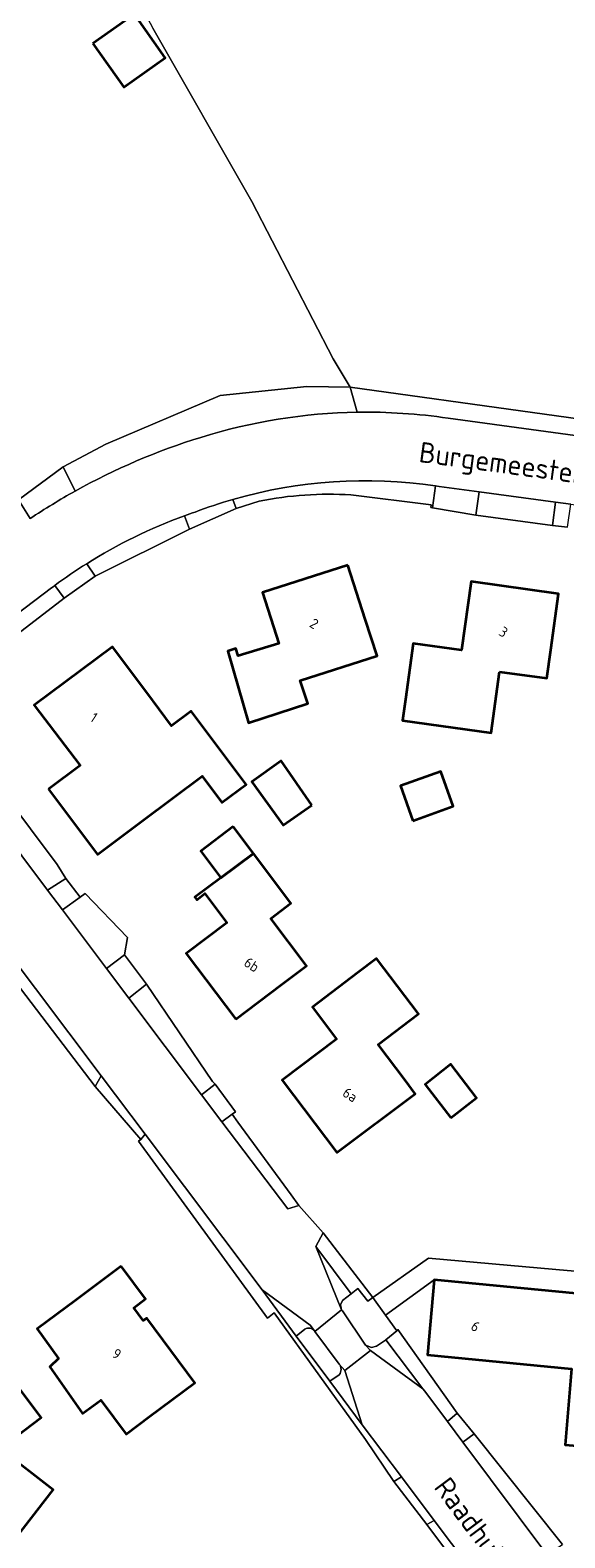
# Model space of a CAD drawing. Extents: x 184422 to 188298, y 343471 to 350189.
# Tile 153 of 256: x 186132 to 186179, y 347142 to 347274. Entities that reach past the tile are written whole.
import ezdxf
from ezdxf.enums import TextEntityAlignment as Align

# ---------------------------------------------------------------- set-up
doc = ezdxf.new("R2010")
doc.units = 0
for name, color, linetype, lineweight in [('B-WA-GR-BOUWLAND-GV', 252, 'Continuous', 13), ('B-WA-OG-TERREIN_ERF-GV', 252, 'Continuous', 18), ('B-WA-OG-TOPOGRAFIE-T18', 252, 'Continuous', 18), ('B-WA-OG-WEG-GV', 252, 'Continuous', 18), ('B-WA-VH-VERHARDING_ASFALT-GV', 252, 'Continuous', 18), ('B-WA-VH-VERHARDING_HALFVERHARDING-GV', 252, 'Continuous', 18), ('B-WA-VH-VERHARDING_HALFVERHARDING_GRIND-GV', 252, 'Continuous', 18), ('B-WA-VH-VERHARDING_OPEN-GV', 252, 'Continuous', 18), ('B-WA-VH-VERHARDING_STRAATBAKSTEEN-GV', 252, 'Continuous', 18), ('B-WE-OG-BEBOUWING-GV', 250, 'Continuous', 35), ('B-WE-OG-BEBOUWING-T18', 10, 'Continuous', 18)]:
    doc.layers.add(name, color=color, linetype=linetype, lineweight=lineweight)
doc.styles.add('NLCS-ISO-M1000-T18', font='NLCS-ISO.ttf', dxfattribs={"height": 1.8})
doc.styles.add('NLCS-ISO-M500-T18', font='NLCS-ISO.ttf', dxfattribs={"height": 0.9})

msp = doc.modelspace()

# ---------------------------------------------------------------- linework, layer by layer
at = {"layer": 'B-WA-GR-BOUWLAND-GV', "flags": 128}
msp.add_lwpolyline([(186037.716, 347334.741), (186097.172, 347361.682), (186110.798, 347331.799), (186116.358, 347322.201), (186131.897, 347294.728), (186142.737, 347274.392), (186151.45, 347259.153), (186158.625, 347245.308), (186160.103, 347242.789), (186176.188, 347240.566), (186261.943, 347228.661), (186262.574, 347228.573), (186263.369, 347234.295), (186260.767, 347234.656), (186260.421, 347234.755), (186259.542, 347235.207), (186260.341, 347245.273), (186260.341, 347248.895), (186258.063, 347260.895), (186257.213, 347263.319), (186258.896, 347263.909), (186264.507, 347263.173), (186293.46, 347258.105)], dxfattribs=at)
msp.add_lwpolyline([(186037.716, 347334.741), (186097.172, 347361.682), (186110.798, 347331.799), (186116.358, 347322.201), (186131.897, 347294.728), (186142.737, 347274.392), (186151.45, 347259.153), (186158.625, 347245.308), (186160.103, 347242.789), (186176.188, 347240.566), (186261.943, 347228.661), (186262.574, 347228.573), (186263.369, 347234.295), (186260.767, 347234.656), (186260.421, 347234.755), (186259.542, 347235.207), (186260.341, 347245.273), (186260.341, 347248.895), (186258.063, 347260.895), (186257.213, 347263.319), (186258.896, 347263.909), (186264.507, 347263.173), (186293.46, 347258.105)], dxfattribs=at)
msp.add_lwpolyline([(186037.716, 347334.741), (186097.172, 347361.682), (186110.798, 347331.799), (186116.358, 347322.201), (186131.897, 347294.728), (186142.737, 347274.392), (186151.45, 347259.153), (186158.625, 347245.308), (186160.103, 347242.789), (186176.188, 347240.566), (186261.943, 347228.661), (186262.574, 347228.573), (186263.369, 347234.295), (186260.767, 347234.656), (186260.421, 347234.755), (186259.542, 347235.207), (186260.341, 347245.273), (186260.341, 347248.895), (186258.063, 347260.895), (186257.213, 347263.319), (186258.896, 347263.909), (186264.507, 347263.173), (186293.46, 347258.105)], dxfattribs=at)
at = {"layer": 'B-WA-OG-TERREIN_ERF-GV', "flags": 128}
for points in [[(186130.896, 347232.889), (186134.839, 347235.779), (186138.578, 347237.795), (186148.677, 347242.059), (186156.289, 347242.858), (186160.103, 347242.789), (186158.625, 347245.308), (186151.45, 347259.153), (186142.737, 347274.392)], [(186130.896, 347232.889), (186134.839, 347235.779), (186138.578, 347237.795), (186148.677, 347242.059), (186156.289, 347242.858), (186160.103, 347242.789), (186158.625, 347245.308), (186151.45, 347259.153), (186142.737, 347274.392)], [(186130.896, 347232.889), (186134.839, 347235.779), (186138.578, 347237.795), (186148.677, 347242.059), (186156.289, 347242.858), (186160.103, 347242.789), (186158.625, 347245.308), (186151.45, 347259.153), (186142.737, 347274.392)], [(186152.1, 347232.768), (186150.061, 347232.121), (186145.952, 347230.308), (186137.641, 347226.154), (186134.912, 347224.239), (186128.509, 347219.328)], [(186152.1, 347232.768), (186150.061, 347232.121), (186145.952, 347230.308), (186137.641, 347226.154), (186134.912, 347224.239), (186128.509, 347219.328)], [(186152.1, 347232.768), (186150.061, 347232.121), (186145.952, 347230.308), (186137.641, 347226.154), (186134.912, 347224.239), (186128.509, 347219.328)], [(186179.244, 347230.482), (186177.931, 347230.61), (186171.188, 347231.532), (186167.376, 347232.193), (186167.224, 347232.195), (186167.249, 347232.447), (186160.181, 347233.314)], [(186179.244, 347230.482), (186177.931, 347230.61), (186171.188, 347231.532), (186167.376, 347232.193), (186167.224, 347232.195), (186167.249, 347232.447), (186160.181, 347233.314)], [(186179.244, 347230.482), (186177.931, 347230.61), (186171.188, 347231.532), (186167.376, 347232.193), (186167.224, 347232.195), (186167.249, 347232.447), (186160.181, 347233.314)], [(186124.882, 347213.353), (186134.309, 347200.778), (186135.06, 347199.549), (186136.33, 347197.922), (186136.759, 347198.243), (186140.491, 347194.374), (186140.224, 347192.841), (186142.159, 347190.261), (186147.993, 347181.687), (186148.231, 347181.445), (186150.008, 347179.017), (186149.718, 347178.808), (186150.207, 347178.112), (186154.926, 347171.697), (186155.587, 347170.775), (186157.749, 347168.378), (186162.103, 347162.675), (186167.012, 347166.137), (186178.218, 347165.143), (186181.576, 347164.841)], [(186124.882, 347213.353), (186134.309, 347200.778), (186135.06, 347199.549), (186136.33, 347197.922), (186136.759, 347198.243), (186140.491, 347194.374), (186140.224, 347192.841), (186142.159, 347190.261), (186147.993, 347181.687), (186148.231, 347181.445), (186150.008, 347179.017), (186149.718, 347178.808), (186150.207, 347178.112), (186154.926, 347171.697), (186155.587, 347170.775), (186157.749, 347168.378), (186162.103, 347162.675), (186167.012, 347166.137), (186178.218, 347165.143), (186181.576, 347164.841)], [(186124.882, 347213.353), (186134.309, 347200.778), (186135.06, 347199.549), (186136.33, 347197.922), (186136.759, 347198.243), (186140.491, 347194.374), (186140.224, 347192.841), (186142.159, 347190.261), (186147.993, 347181.687), (186148.231, 347181.445), (186150.008, 347179.017), (186149.718, 347178.808), (186150.207, 347178.112), (186154.926, 347171.697), (186155.587, 347170.775), (186157.749, 347168.378), (186162.103, 347162.675), (186167.012, 347166.137), (186178.218, 347165.143), (186181.576, 347164.841)], [(186225.192, 347065.105), (186200.151, 347098.639), (186195.837, 347104.137), (186195.149, 347105.014), (186188.421, 347113.587), (186186.885, 347115.544), (186184.693, 347118.284), (186175.945, 347129.973), (186174.162, 347132.476), (186174.399, 347132.624), (186166.88, 347142.687), (186163.964, 347146.487), (186161.47, 347150.182), (186153.431, 347161.334), (186152.831, 347160.853), (186141.467, 347176.447), (186141.673, 347176.594), (186137.662, 347181.245), (186128.682, 347192.959), (186127.095, 347195.005), (186127.962, 347195.765), (186127.862, 347195.899), (186126.831, 347197.272)], [(186225.192, 347065.105), (186200.151, 347098.639), (186195.837, 347104.137), (186195.149, 347105.014), (186188.421, 347113.587), (186186.885, 347115.544), (186184.693, 347118.284), (186175.945, 347129.973), (186174.162, 347132.476), (186174.399, 347132.624), (186166.88, 347142.687), (186163.964, 347146.487), (186161.47, 347150.182), (186153.431, 347161.334), (186152.831, 347160.853), (186141.467, 347176.447), (186141.673, 347176.594), (186137.662, 347181.245), (186128.682, 347192.959), (186127.095, 347195.005), (186127.962, 347195.765), (186127.862, 347195.899), (186126.831, 347197.272)], [(186225.192, 347065.105), (186200.151, 347098.639), (186195.837, 347104.137), (186195.149, 347105.014), (186188.421, 347113.587), (186186.885, 347115.544), (186184.693, 347118.284), (186175.945, 347129.973), (186174.162, 347132.476), (186174.399, 347132.624), (186166.88, 347142.687), (186163.964, 347146.487), (186161.47, 347150.182), (186153.431, 347161.334), (186152.831, 347160.853), (186141.467, 347176.447), (186141.673, 347176.594), (186137.662, 347181.245), (186128.682, 347192.959), (186127.095, 347195.005), (186127.962, 347195.765), (186127.862, 347195.899), (186126.831, 347197.272)], [(186213.246, 347131.631), (186218.624, 347158.086), (186218.79, 347158.903), (186192.043, 347164.836), (186191.054, 347165.049), (186188.302, 347162.359), (186191.934, 347162.065), (186190.838, 347148.733), (186179.051, 347149.702), (186179.601, 347156.394), (186166.915, 347157.615), (186167.506, 347164.239), (186163.233, 347161.105), (186164.225, 347159.725), (186164.312, 347159.864), (186169.526, 347152.481), (186171.036, 347150.669), (186178.808, 347140.945)], [(186213.246, 347131.631), (186218.624, 347158.086), (186218.79, 347158.903), (186192.043, 347164.836), (186191.054, 347165.049), (186188.302, 347162.359), (186191.934, 347162.065), (186190.838, 347148.733), (186179.051, 347149.702), (186179.601, 347156.394), (186166.915, 347157.615), (186167.506, 347164.239), (186163.233, 347161.105), (186164.225, 347159.725), (186164.312, 347159.864), (186169.526, 347152.481), (186171.036, 347150.669), (186178.808, 347140.945)], [(186213.246, 347131.631), (186218.624, 347158.086), (186218.79, 347158.903), (186192.043, 347164.836), (186191.054, 347165.049), (186188.302, 347162.359), (186191.934, 347162.065), (186190.838, 347148.733), (186179.051, 347149.702), (186179.601, 347156.394), (186166.915, 347157.615), (186167.506, 347164.239), (186163.233, 347161.105), (186164.225, 347159.725), (186164.312, 347159.864), (186169.526, 347152.481), (186171.036, 347150.669), (186178.808, 347140.945)]]:
    msp.add_lwpolyline(points, dxfattribs=at)
at = {"layer": 'B-WA-OG-TERREIN_ERF-GV'}
msp.add_lwpolyline([(186160.181, 347233.314, 0.0653495), (186152.1, 347232.768)], format="xyb", dxfattribs=at)
msp.add_lwpolyline([(186160.181, 347233.314, 0.0653495), (186152.1, 347232.768)], format="xyb", dxfattribs=at)
msp.add_lwpolyline([(186160.181, 347233.314, 0.0653495), (186152.1, 347232.768)], format="xyb", dxfattribs=at)
at = {"layer": 'B-WA-OG-TERREIN_ERF-GV', "flags": 128}
for points in [[(186153.818, 347220.238), (186152.389, 347224.716), (186159.899, 347227.147), (186161.439, 347222.39), (186162.483, 347219.165), (186155.724, 347216.977), (186156.38, 347214.953), (186151.172, 347213.267), (186150.731, 347214.774), (186149.328, 347219.573), (186150.05, 347219.784), (186150.255, 347219.139)], [(186153.818, 347220.238), (186152.389, 347224.716), (186159.899, 347227.147), (186161.439, 347222.39), (186162.483, 347219.165), (186155.724, 347216.977), (186156.38, 347214.953), (186151.172, 347213.267), (186150.731, 347214.774), (186149.328, 347219.573), (186150.05, 347219.784), (186150.255, 347219.139)], [(186153.818, 347220.238), (186152.389, 347224.716), (186159.899, 347227.147), (186161.439, 347222.39), (186162.483, 347219.165), (186155.724, 347216.977), (186156.38, 347214.953), (186151.172, 347213.267), (186150.731, 347214.774), (186149.328, 347219.573), (186150.05, 347219.784), (186150.255, 347219.139)], [(186172.536, 347212.378), (186164.736, 347213.457), (186164.991, 347215.299), (186165.676, 347220.252), (186169.935, 347219.662), (186170.768, 347225.685), (186178.462, 347224.621), (186177.777, 347219.668), (186177.433, 347217.181), (186173.28, 347217.755)], [(186172.536, 347212.378), (186164.736, 347213.457), (186164.991, 347215.299), (186165.676, 347220.252), (186169.935, 347219.662), (186170.768, 347225.685), (186178.462, 347224.621), (186177.777, 347219.668), (186177.433, 347217.181), (186173.28, 347217.755)], [(186172.536, 347212.378), (186164.736, 347213.457), (186164.991, 347215.299), (186165.676, 347220.252), (186169.935, 347219.662), (186170.768, 347225.685), (186178.462, 347224.621), (186177.777, 347219.668), (186177.433, 347217.181), (186173.28, 347217.755)], [(186141.863, 347204.652), (186137.86, 347201.656), (186133.546, 347207.421), (186136.34, 347209.512), (186132.28, 347214.797), (186139.187, 347219.955), (186142.204, 347215.915), (186144.381, 347213.001), (186146.116, 347214.295), (186150.952, 347207.833), (186148.822, 347206.239), (186147.085, 347208.56)], [(186141.863, 347204.652), (186137.86, 347201.656), (186133.546, 347207.421), (186136.34, 347209.512), (186132.28, 347214.797), (186139.187, 347219.955), (186142.204, 347215.915), (186144.381, 347213.001), (186146.116, 347214.295), (186150.952, 347207.833), (186148.822, 347206.239), (186147.085, 347208.56)], [(186141.863, 347204.652), (186137.86, 347201.656), (186133.546, 347207.421), (186136.34, 347209.512), (186132.28, 347214.797), (186139.187, 347219.955), (186142.204, 347215.915), (186144.381, 347213.001), (186146.116, 347214.295), (186150.952, 347207.833), (186148.822, 347206.239), (186147.085, 347208.56)], [(186148.719, 347199.62), (186151.588, 347201.749), (186154.885, 347197.38), (186153.114, 347196.044), (186156.264, 347191.871), (186154.035, 347190.189), (186150.044, 347187.177), (186145.682, 347192.957), (186149.258, 347195.656), (186147.319, 347198.226), (186146.6, 347197.684), (186146.438, 347197.899)], [(186148.719, 347199.62), (186151.588, 347201.749), (186154.885, 347197.38), (186153.114, 347196.044), (186156.264, 347191.871), (186154.035, 347190.189), (186150.044, 347187.177), (186145.682, 347192.957), (186149.258, 347195.656), (186147.319, 347198.226), (186146.6, 347197.684), (186146.438, 347197.899)], [(186148.719, 347199.62), (186151.588, 347201.749), (186154.885, 347197.38), (186153.114, 347196.044), (186156.264, 347191.871), (186154.035, 347190.189), (186150.044, 347187.177), (186145.682, 347192.957), (186149.258, 347195.656), (186147.319, 347198.226), (186146.6, 347197.684), (186146.438, 347197.899)], [(186154.125, 347181.802), (186158.911, 347185.421), (186156.782, 347188.236), (186160.77, 347191.252), (186162.444, 347192.518), (186166.14, 347187.632), (186162.59, 347184.947), (186164.969, 347181.802), (186165.825, 347180.608), (186158.95, 347175.421)], [(186154.125, 347181.802), (186158.911, 347185.421), (186156.782, 347188.236), (186160.77, 347191.252), (186162.444, 347192.518), (186166.14, 347187.632), (186162.59, 347184.947), (186164.969, 347181.802), (186165.825, 347180.608), (186158.95, 347175.421)], [(186154.125, 347181.802), (186158.911, 347185.421), (186156.782, 347188.236), (186160.77, 347191.252), (186162.444, 347192.518), (186166.14, 347187.632), (186162.59, 347184.947), (186164.969, 347181.802), (186165.825, 347180.608), (186158.95, 347175.421)], [(186171.252, 347180.255), (186168.974, 347178.494), (186166.713, 347181.42), (186168.976, 347183.199)], [(186171.252, 347180.255), (186168.974, 347178.494), (186166.713, 347181.42), (186168.976, 347183.199)], [(186171.252, 347180.255), (186168.974, 347178.494), (186166.713, 347181.42), (186168.976, 347183.199)], [(186142.091, 347162.553), (186141.047, 347161.776), (186141.867, 347160.634), (186142.193, 347160.867), (186146.441, 347155.174), (186142.434, 347152.184), (186140.382, 347150.653), (186138.146, 347153.65), (186136.535, 347152.448), (186133.656, 347156.556), (186134.434, 347157.3), (186132.551, 347159.901), (186135.943, 347162.432), (186139.95, 347165.422)], [(186142.091, 347162.553), (186141.047, 347161.776), (186141.867, 347160.634), (186142.193, 347160.867), (186146.441, 347155.174), (186142.434, 347152.184), (186140.382, 347150.653), (186138.146, 347153.65), (186136.535, 347152.448), (186133.656, 347156.556), (186134.434, 347157.3), (186132.551, 347159.901), (186135.943, 347162.432), (186139.95, 347165.422)], [(186142.091, 347162.553), (186141.047, 347161.776), (186141.867, 347160.634), (186142.193, 347160.867), (186146.441, 347155.174), (186142.434, 347152.184), (186140.382, 347150.653), (186138.146, 347153.65), (186136.535, 347152.448), (186133.656, 347156.556), (186134.434, 347157.3), (186132.551, 347159.901), (186135.943, 347162.432), (186139.95, 347165.422)], [(186129.34, 347149.308), (186133.95, 347145.738), (186129.427, 347139.9), (186124.818, 347143.47)], [(186129.34, 347149.308), (186133.95, 347145.738), (186129.427, 347139.9), (186124.818, 347143.47)], [(186129.34, 347149.308), (186133.95, 347145.738), (186129.427, 347139.9), (186124.818, 347143.47)]]:
    msp.add_lwpolyline(points, close=True, dxfattribs=at)
at = {"layer": 'B-WA-OG-WEG-GV', "flags": 128}
for points in [[(186262.69, 347227.377), (186262.802, 347228.031), (186261.88, 347228.172), (186261.943, 347228.661), (186176.188, 347240.566), (186160.103, 347242.789), (186160.737, 347240.593)], [(186262.69, 347227.377), (186262.802, 347228.031), (186261.88, 347228.172), (186261.943, 347228.661), (186176.188, 347240.566), (186160.103, 347242.789), (186160.737, 347240.593)], [(186262.69, 347227.377), (186262.802, 347228.031), (186261.88, 347228.172), (186261.943, 347228.661), (186176.188, 347240.566), (186160.103, 347242.789), (186160.737, 347240.593)], [(186168.758, 347240.068), (186206.598, 347234.92), (186257.834, 347228.035), (186262.69, 347227.377)], [(186168.758, 347240.068), (186206.598, 347234.92), (186257.834, 347228.035), (186262.69, 347227.377)], [(186168.758, 347240.068), (186206.598, 347234.92), (186257.834, 347228.035), (186262.69, 347227.377)]]:
    msp.add_lwpolyline(points, dxfattribs=at)
at = {"layer": 'B-WA-OG-WEG-GV'}
msp.add_lwpolyline([(186160.737, 347240.593, -0.041013), (186168.758, 347240.068)], format="xyb", dxfattribs=at)
msp.add_lwpolyline([(186160.737, 347240.593, -0.041013), (186168.758, 347240.068)], format="xyb", dxfattribs=at)
msp.add_lwpolyline([(186160.737, 347240.593, -0.041013), (186168.758, 347240.068)], format="xyb", dxfattribs=at)
at = {"layer": 'B-WA-VH-VERHARDING_ASFALT-GV'}
for points in [[(186160.737, 347240.593, 0.0713624), (186146.964, 347238.382)], [(186160.737, 347240.593, 0.0713624), (186146.964, 347238.382)], [(186160.737, 347240.593, 0.0713624), (186146.964, 347238.382)], [(186168.758, 347240.068, 0.041013), (186160.737, 347240.593)], [(186168.758, 347240.068, 0.041013), (186160.737, 347240.593)], [(186168.758, 347240.068, 0.041013), (186160.737, 347240.593)], [(186146.964, 347238.382, 0.052446), (186135.891, 347233.654)], [(186146.964, 347238.382, 0.052446), (186135.891, 347233.654)], [(186146.964, 347238.382, 0.052446), (186135.891, 347233.654)], [(186149.778, 347232.916, -0.1071807), (186167.625, 347234.121)], [(186149.778, 347232.916, -0.1071807), (186167.625, 347234.121)], [(186149.778, 347232.916, -0.1071807), (186167.625, 347234.121)], [(186135.891, 347233.654, 0.0202834), (186131.923, 347231.228)], [(186135.891, 347233.654, 0.0202834), (186131.923, 347231.228)], [(186135.891, 347233.654, 0.0202834), (186131.923, 347231.228)], [(186146.469, 347231.811, -0.0206669), (186149.778, 347232.916)], [(186146.469, 347231.811, -0.0206669), (186149.778, 347232.916)], [(186146.469, 347231.811, -0.0206669), (186149.778, 347232.916)], [(186136.908, 347227.262, -0.0528222), (186145.525, 347231.478)], [(186136.908, 347227.262, -0.0528222), (186145.525, 347231.478)], [(186136.908, 347227.262, -0.0528222), (186145.525, 347231.478)], [(186145.525, 347231.478, -0.0059301), (186146.469, 347231.811)], [(186145.525, 347231.478, -0.0059301), (186146.469, 347231.811)], [(186145.525, 347231.478, -0.0059301), (186146.469, 347231.811)], [(186134.087, 347225.342, -0.0188531), (186136.908, 347227.262)], [(186134.087, 347225.342, -0.0188531), (186136.908, 347227.262)], [(186134.087, 347225.342, -0.0188531), (186136.908, 347227.262)]]:
    msp.add_lwpolyline(points, format="xyb", dxfattribs=at)
at = {"layer": 'B-WA-VH-VERHARDING_ASFALT-GV', "flags": 128}
for points in [[(186289.762, 347223.708), (186266.387, 347226.876), (186262.69, 347227.377), (186257.834, 347228.035), (186206.598, 347234.92), (186168.758, 347240.068)], [(186289.762, 347223.708), (186266.387, 347226.876), (186262.69, 347227.377), (186257.834, 347228.035), (186206.598, 347234.92), (186168.758, 347240.068)], [(186289.762, 347223.708), (186266.387, 347226.876), (186262.69, 347227.377), (186257.834, 347228.035), (186206.598, 347234.92), (186168.758, 347240.068)], [(186167.625, 347234.121), (186167.956, 347234.071), (186171.481, 347233.591), (186178.201, 347232.676), (186179.56, 347232.491), (186193.606, 347230.578), (186197.529, 347230.044), (186205.928, 347228.9), (186209.38, 347228.435), (186212.501, 347228.015), (186223.062, 347226.592), (186227.139, 347226.043), (186238.438, 347224.521), (186242.112, 347224.026), (186252.275, 347222.658), (186256.982, 347222.024), (186257.046, 347222.015), (186268.665, 347220.454), (186271.845, 347220.026), (186281.865, 347218.68), (186284.664, 347218.304), (186284.835, 347218.281)], [(186167.625, 347234.121), (186167.956, 347234.071), (186171.481, 347233.591), (186178.201, 347232.676), (186179.56, 347232.491), (186193.606, 347230.578), (186197.529, 347230.044), (186205.928, 347228.9), (186209.38, 347228.435), (186212.501, 347228.015), (186223.062, 347226.592), (186227.139, 347226.043), (186238.438, 347224.521), (186242.112, 347224.026), (186252.275, 347222.658), (186256.982, 347222.024), (186257.046, 347222.015), (186268.665, 347220.454), (186271.845, 347220.026), (186281.865, 347218.68), (186284.664, 347218.304), (186284.835, 347218.281)], [(186167.625, 347234.121), (186167.956, 347234.071), (186171.481, 347233.591), (186178.201, 347232.676), (186179.56, 347232.491), (186193.606, 347230.578), (186197.529, 347230.044), (186205.928, 347228.9), (186209.38, 347228.435), (186212.501, 347228.015), (186223.062, 347226.592), (186227.139, 347226.043), (186238.438, 347224.521), (186242.112, 347224.026), (186252.275, 347222.658), (186256.982, 347222.024), (186257.046, 347222.015), (186268.665, 347220.454), (186271.845, 347220.026), (186281.865, 347218.68), (186284.664, 347218.304), (186284.835, 347218.281)], [(186125.183, 347218.588), (186125.454, 347218.82), (186125.739, 347219.034), (186127.667, 347220.492), (186133.797, 347225.126), (186133.939, 347225.232), (186134.087, 347225.342)], [(186125.183, 347218.588), (186125.454, 347218.82), (186125.739, 347219.034), (186127.667, 347220.492), (186133.797, 347225.126), (186133.939, 347225.232), (186134.087, 347225.342)], [(186125.183, 347218.588), (186125.454, 347218.82), (186125.739, 347219.034), (186127.667, 347220.492), (186133.797, 347225.126), (186133.939, 347225.232), (186134.087, 347225.342)], [(186140.621, 347189.019), (186138.657, 347191.628), (186134.76, 347196.804), (186133.462, 347198.529), (186124.456, 347210.491), (186124.367, 347210.609), (186119.472, 347217.117), (186115.019, 347213.758), (186116.043, 347212.395)], [(186140.621, 347189.019), (186138.657, 347191.628), (186134.76, 347196.804), (186133.462, 347198.529), (186124.456, 347210.491), (186124.367, 347210.609), (186119.472, 347217.117), (186115.019, 347213.758), (186116.043, 347212.395)], [(186140.621, 347189.019), (186138.657, 347191.628), (186134.76, 347196.804), (186133.462, 347198.529), (186124.456, 347210.491), (186124.367, 347210.609), (186119.472, 347217.117), (186115.019, 347213.758), (186116.043, 347212.395)], [(186126.733, 347198.254), (186128.249, 347196.224), (186127.862, 347195.899), (186127.962, 347195.765), (186129.554, 347193.646), (186138.184, 347182.188), (186142.058, 347177.045), (186152.374, 347163.35), (186156.599, 347160.248), (186156.976, 347159.726), (186157.005, 347159.688), (186159.363, 347161.594), (186157.082, 347167.16), (186157.749, 347168.378), (186155.587, 347170.775), (186154.613, 347170.485), (186148.806, 347178.148), (186147.017, 347180.524), (186140.621, 347189.019)], [(186126.733, 347198.254), (186128.249, 347196.224), (186127.862, 347195.899), (186127.962, 347195.765), (186129.554, 347193.646), (186138.184, 347182.188), (186142.058, 347177.045), (186152.374, 347163.35), (186156.599, 347160.248), (186156.976, 347159.726), (186157.005, 347159.688), (186159.363, 347161.594), (186157.082, 347167.16), (186157.749, 347168.378), (186155.587, 347170.775), (186154.613, 347170.485), (186148.806, 347178.148), (186147.017, 347180.524), (186140.621, 347189.019)], [(186126.733, 347198.254), (186128.249, 347196.224), (186127.862, 347195.899), (186127.962, 347195.765), (186129.554, 347193.646), (186138.184, 347182.188), (186142.058, 347177.045), (186152.374, 347163.35), (186156.599, 347160.248), (186156.976, 347159.726), (186157.005, 347159.688), (186159.363, 347161.594), (186157.082, 347167.16), (186157.749, 347168.378), (186155.587, 347170.775), (186154.613, 347170.485), (186148.806, 347178.148), (186147.017, 347180.524), (186140.621, 347189.019)], [(186204.72, 347102.872), (186205.151, 347103.101), (186203.186, 347105.737), (186201, 347108.648), (186195.427, 347116.068), (186181.87, 347134.118), (186180.106, 347136.476), (186177.44, 347140.041), (186170.035, 347149.941), (186168.682, 347151.75), (186166.689, 347154.415), (186166.528, 347154.628), (186161.913, 347158.002), (186159.635, 347156.233), (186161.165, 347151.479), (186164.621, 347146.891), (186167.525, 347143.037), (186175.059, 347133.036), (186176.937, 347130.544)], [(186204.72, 347102.872), (186205.151, 347103.101), (186203.186, 347105.737), (186201, 347108.648), (186195.427, 347116.068), (186181.87, 347134.118), (186180.106, 347136.476), (186177.44, 347140.041), (186170.035, 347149.941), (186168.682, 347151.75), (186166.689, 347154.415), (186166.528, 347154.628), (186161.913, 347158.002), (186159.635, 347156.233), (186161.165, 347151.479), (186164.621, 347146.891), (186167.525, 347143.037), (186175.059, 347133.036), (186176.937, 347130.544)], [(186204.72, 347102.872), (186205.151, 347103.101), (186203.186, 347105.737), (186201, 347108.648), (186195.427, 347116.068), (186181.87, 347134.118), (186180.106, 347136.476), (186177.44, 347140.041), (186170.035, 347149.941), (186168.682, 347151.75), (186166.689, 347154.415), (186166.528, 347154.628), (186161.913, 347158.002), (186159.635, 347156.233), (186161.165, 347151.479), (186164.621, 347146.891), (186167.525, 347143.037), (186175.059, 347133.036), (186176.937, 347130.544)]]:
    msp.add_lwpolyline(points, dxfattribs=at)
msp.add_lwpolyline([(186161.456, 347158.466), (186159.426, 347161.507), (186159.363, 347161.594), (186157.005, 347159.688), (186159.148, 347156.815), (186159.635, 347156.233), (186161.913, 347158.002)], close=True, dxfattribs=at)
msp.add_lwpolyline([(186161.456, 347158.466), (186159.426, 347161.507), (186159.363, 347161.594), (186157.005, 347159.688), (186159.148, 347156.815), (186159.635, 347156.233), (186161.913, 347158.002)], close=True, dxfattribs=at)
msp.add_lwpolyline([(186161.456, 347158.466), (186159.426, 347161.507), (186159.363, 347161.594), (186157.005, 347159.688), (186159.148, 347156.815), (186159.635, 347156.233), (186161.913, 347158.002)], close=True, dxfattribs=at)
at = {"layer": 'B-WA-VH-VERHARDING_HALFVERHARDING-GV'}
for points in [[(186167.625, 347234.121, 0.1071807), (186149.778, 347232.916)], [(186167.625, 347234.121, 0.1071807), (186149.778, 347232.916)], [(186167.625, 347234.121, 0.1071807), (186149.778, 347232.916)], [(186152.1, 347232.768, -0.0653495), (186160.181, 347233.314)], [(186152.1, 347232.768, -0.0653495), (186160.181, 347233.314)], [(186152.1, 347232.768, -0.0653495), (186160.181, 347233.314)]]:
    msp.add_lwpolyline(points, format="xyb", dxfattribs=at)
at = {"layer": 'B-WA-VH-VERHARDING_HALFVERHARDING-GV', "flags": 128}
for points in [[(186160.181, 347233.314), (186167.249, 347232.447), (186167.224, 347232.195), (186167.376, 347232.193), (186167.625, 347234.121)], [(186160.181, 347233.314), (186167.249, 347232.447), (186167.224, 347232.195), (186167.376, 347232.193), (186167.625, 347234.121)], [(186160.181, 347233.314), (186167.249, 347232.447), (186167.224, 347232.195), (186167.376, 347232.193), (186167.625, 347234.121)], [(186149.778, 347232.916), (186150.061, 347232.121), (186152.1, 347232.768)], [(186149.778, 347232.916), (186150.061, 347232.121), (186152.1, 347232.768)], [(186149.778, 347232.916), (186150.061, 347232.121), (186152.1, 347232.768)], [(186135.06, 347199.549), (186134.309, 347200.778), (186124.882, 347213.353), (186125.427, 347216.697), (186126.105, 347217.394), (186125.183, 347218.588)], [(186135.06, 347199.549), (186134.309, 347200.778), (186124.882, 347213.353), (186125.427, 347216.697), (186126.105, 347217.394), (186125.183, 347218.588)], [(186135.06, 347199.549), (186134.309, 347200.778), (186124.882, 347213.353), (186125.427, 347216.697), (186126.105, 347217.394), (186125.183, 347218.588)], [(186124.367, 347210.609), (186124.456, 347210.491), (186133.462, 347198.529), (186135.06, 347199.549)], [(186124.367, 347210.609), (186124.456, 347210.491), (186133.462, 347198.529), (186135.06, 347199.549)], [(186124.367, 347210.609), (186124.456, 347210.491), (186133.462, 347198.529), (186135.06, 347199.549)]]:
    msp.add_lwpolyline(points, dxfattribs=at)
for points in [[(186134.912, 347224.239), (186134.087, 347225.342), (186133.939, 347225.232), (186133.797, 347225.126), (186127.667, 347220.492), (186128.509, 347219.328)], [(186134.912, 347224.239), (186134.087, 347225.342), (186133.939, 347225.232), (186133.797, 347225.126), (186127.667, 347220.492), (186128.509, 347219.328)], [(186134.912, 347224.239), (186134.087, 347225.342), (186133.939, 347225.232), (186133.797, 347225.126), (186127.667, 347220.492), (186128.509, 347219.328)], [(186157.082, 347167.16), (186160.211, 347163.004), (186160.788, 347163.468), (186161.676, 347162.343), (186162.103, 347162.675), (186157.749, 347168.378)], [(186157.082, 347167.16), (186160.211, 347163.004), (186160.788, 347163.468), (186161.676, 347162.343), (186162.103, 347162.675), (186157.749, 347168.378)], [(186157.082, 347167.16), (186160.211, 347163.004), (186160.788, 347163.468), (186161.676, 347162.343), (186162.103, 347162.675), (186157.749, 347168.378)]]:
    msp.add_lwpolyline(points, close=True, dxfattribs=at)
at = {"layer": 'B-WA-VH-VERHARDING_HALFVERHARDING_GRIND-GV', "flags": 128}
for points in [[(186160.737, 347240.593), (186160.103, 347242.789), (186156.289, 347242.858), (186148.677, 347242.059), (186138.578, 347237.795), (186134.839, 347235.779), (186135.891, 347233.654)], [(186160.737, 347240.593), (186160.103, 347242.789), (186156.289, 347242.858), (186148.677, 347242.059), (186138.578, 347237.795), (186134.839, 347235.779), (186135.891, 347233.654)], [(186160.737, 347240.593), (186160.103, 347242.789), (186156.289, 347242.858), (186148.677, 347242.059), (186138.578, 347237.795), (186134.839, 347235.779), (186135.891, 347233.654)], [(186135.891, 347233.654), (186134.839, 347235.779), (186130.896, 347232.889), (186131.923, 347231.228)], [(186135.891, 347233.654), (186134.839, 347235.779), (186130.896, 347232.889), (186131.923, 347231.228)], [(186135.891, 347233.654), (186134.839, 347235.779), (186130.896, 347232.889), (186131.923, 347231.228)], [(186131.923, 347231.228), (186130.896, 347232.889), (186130.551, 347232.679), (186117.031, 347222.443), (186116.72, 347222.698), (186110.363, 347231.307), (186110.261, 347231.035), (186109.443, 347230.409), (186114.488, 347223.742)], [(186131.923, 347231.228), (186130.896, 347232.889), (186130.551, 347232.679), (186117.031, 347222.443), (186116.72, 347222.698), (186110.363, 347231.307), (186110.261, 347231.035), (186109.443, 347230.409), (186114.488, 347223.742)], [(186131.923, 347231.228), (186130.896, 347232.889), (186130.551, 347232.679), (186117.031, 347222.443), (186116.72, 347222.698), (186110.363, 347231.307), (186110.261, 347231.035), (186109.443, 347230.409), (186114.488, 347223.742)]]:
    msp.add_lwpolyline(points, dxfattribs=at)
at = {"layer": 'B-WA-VH-VERHARDING_HALFVERHARDING_GRIND-GV'}
for points in [[(186146.964, 347238.382, -0.0713624), (186160.737, 347240.593)], [(186146.964, 347238.382, -0.0713624), (186160.737, 347240.593)], [(186146.964, 347238.382, -0.0713624), (186160.737, 347240.593)], [(186135.891, 347233.654, -0.052446), (186146.964, 347238.382)], [(186135.891, 347233.654, -0.052446), (186146.964, 347238.382)], [(186135.891, 347233.654, -0.052446), (186146.964, 347238.382)], [(186131.923, 347231.228, -0.0202834), (186135.891, 347233.654)], [(186131.923, 347231.228, -0.0202834), (186135.891, 347233.654)], [(186131.923, 347231.228, -0.0202834), (186135.891, 347233.654)]]:
    msp.add_lwpolyline(points, format="xyb", dxfattribs=at)
at = {"layer": 'B-WA-VH-VERHARDING_HALFVERHARDING_GRIND-GV', "flags": 128}
for points in [[(186171.481, 347233.591), (186171.188, 347231.532), (186177.931, 347230.61), (186178.201, 347232.676)], [(186171.481, 347233.591), (186171.188, 347231.532), (186177.931, 347230.61), (186178.201, 347232.676)], [(186171.481, 347233.591), (186171.188, 347231.532), (186177.931, 347230.61), (186178.201, 347232.676)], [(186178.201, 347232.676), (186177.931, 347230.61), (186179.244, 347230.482), (186179.56, 347232.491)], [(186178.201, 347232.676), (186177.931, 347230.61), (186179.244, 347230.482), (186179.56, 347232.491)], [(186178.201, 347232.676), (186177.931, 347230.61), (186179.244, 347230.482), (186179.56, 347232.491)], [(186134.76, 347196.804), (186138.657, 347191.628), (186140.224, 347192.841), (186140.491, 347194.374), (186136.759, 347198.243), (186136.33, 347197.922)], [(186134.76, 347196.804), (186138.657, 347191.628), (186140.224, 347192.841), (186140.491, 347194.374), (186136.759, 347198.243), (186136.33, 347197.922)], [(186134.76, 347196.804), (186138.657, 347191.628), (186140.224, 347192.841), (186140.491, 347194.374), (186136.759, 347198.243), (186136.33, 347197.922)], [(186138.184, 347182.188), (186129.554, 347193.646), (186128.682, 347192.959), (186137.662, 347181.245)], [(186138.184, 347182.188), (186129.554, 347193.646), (186128.682, 347192.959), (186137.662, 347181.245)], [(186138.184, 347182.188), (186129.554, 347193.646), (186128.682, 347192.959), (186137.662, 347181.245)], [(186140.621, 347189.019), (186147.017, 347180.524), (186148.231, 347181.445), (186147.993, 347181.687), (186142.159, 347190.261)], [(186140.621, 347189.019), (186147.017, 347180.524), (186148.231, 347181.445), (186147.993, 347181.687), (186142.159, 347190.261)], [(186140.621, 347189.019), (186147.017, 347180.524), (186148.231, 347181.445), (186147.993, 347181.687), (186142.159, 347190.261)], [(186149.718, 347178.808), (186148.806, 347178.148), (186154.613, 347170.485), (186155.587, 347170.775), (186154.926, 347171.697), (186150.207, 347178.112)], [(186149.718, 347178.808), (186148.806, 347178.148), (186154.613, 347170.485), (186155.587, 347170.775), (186154.926, 347171.697), (186150.207, 347178.112)], [(186149.718, 347178.808), (186148.806, 347178.148), (186154.613, 347170.485), (186155.587, 347170.775), (186154.926, 347171.697), (186150.207, 347178.112)], [(186152.374, 347163.35), (186142.058, 347177.045), (186141.673, 347176.594), (186141.467, 347176.447), (186152.831, 347160.853), (186153.431, 347161.334), (186161.47, 347150.182), (186163.964, 347146.487), (186164.621, 347146.891), (186161.165, 347151.479), (186158.331, 347155.317), (186155.344, 347159.276)], [(186152.374, 347163.35), (186142.058, 347177.045), (186141.673, 347176.594), (186141.467, 347176.447), (186152.831, 347160.853), (186153.431, 347161.334), (186161.47, 347150.182), (186163.964, 347146.487), (186164.621, 347146.891), (186161.165, 347151.479), (186158.331, 347155.317), (186155.344, 347159.276)], [(186152.374, 347163.35), (186142.058, 347177.045), (186141.673, 347176.594), (186141.467, 347176.447), (186152.831, 347160.853), (186153.431, 347161.334), (186161.47, 347150.182), (186163.964, 347146.487), (186164.621, 347146.891), (186161.165, 347151.479), (186158.331, 347155.317), (186155.344, 347159.276)], [(186163.266, 347158.938), (186166.528, 347154.628), (186166.689, 347154.415), (186168.682, 347151.75), (186169.526, 347152.481), (186164.312, 347159.864), (186164.225, 347159.725)], [(186163.266, 347158.938), (186166.528, 347154.628), (186166.689, 347154.415), (186168.682, 347151.75), (186169.526, 347152.481), (186164.312, 347159.864), (186164.225, 347159.725)], [(186163.266, 347158.938), (186166.528, 347154.628), (186166.689, 347154.415), (186168.682, 347151.75), (186169.526, 347152.481), (186164.312, 347159.864), (186164.225, 347159.725)], [(186178.808, 347140.945), (186171.036, 347150.669), (186170.035, 347149.941), (186177.44, 347140.041)], [(186178.808, 347140.945), (186171.036, 347150.669), (186170.035, 347149.941), (186177.44, 347140.041)], [(186178.808, 347140.945), (186171.036, 347150.669), (186170.035, 347149.941), (186177.44, 347140.041)], [(186175.059, 347133.036), (186167.525, 347143.037), (186166.88, 347142.687), (186174.399, 347132.624)], [(186175.059, 347133.036), (186167.525, 347143.037), (186166.88, 347142.687), (186174.399, 347132.624)], [(186175.059, 347133.036), (186167.525, 347143.037), (186166.88, 347142.687), (186174.399, 347132.624)]]:
    msp.add_lwpolyline(points, close=True, dxfattribs=at)
at = {"layer": 'B-WA-VH-VERHARDING_OPEN-GV', "flags": 128}
for points in [[(186171.481, 347233.591), (186167.956, 347234.071), (186167.625, 347234.121), (186167.376, 347232.193), (186171.188, 347231.532)], [(186171.481, 347233.591), (186167.956, 347234.071), (186167.625, 347234.121), (186167.376, 347232.193), (186171.188, 347231.532)], [(186171.481, 347233.591), (186167.956, 347234.071), (186167.625, 347234.121), (186167.376, 347232.193), (186171.188, 347231.532)], [(186135.06, 347199.549), (186133.462, 347198.529), (186134.76, 347196.804), (186136.33, 347197.922)], [(186135.06, 347199.549), (186133.462, 347198.529), (186134.76, 347196.804), (186136.33, 347197.922)], [(186135.06, 347199.549), (186133.462, 347198.529), (186134.76, 347196.804), (186136.33, 347197.922)], [(186142.159, 347190.261), (186140.224, 347192.841), (186138.657, 347191.628), (186140.621, 347189.019)], [(186142.159, 347190.261), (186140.224, 347192.841), (186138.657, 347191.628), (186140.621, 347189.019)], [(186142.159, 347190.261), (186140.224, 347192.841), (186138.657, 347191.628), (186140.621, 347189.019)], [(186141.673, 347176.594), (186142.058, 347177.045), (186138.184, 347182.188), (186137.662, 347181.245)], [(186141.673, 347176.594), (186142.058, 347177.045), (186138.184, 347182.188), (186137.662, 347181.245)], [(186141.673, 347176.594), (186142.058, 347177.045), (186138.184, 347182.188), (186137.662, 347181.245)], [(186148.806, 347178.148), (186149.718, 347178.808), (186150.008, 347179.017), (186148.231, 347181.445), (186147.017, 347180.524)], [(186148.806, 347178.148), (186149.718, 347178.808), (186150.008, 347179.017), (186148.231, 347181.445), (186147.017, 347180.524)], [(186148.806, 347178.148), (186149.718, 347178.808), (186150.008, 347179.017), (186148.231, 347181.445), (186147.017, 347180.524)], [(186159.363, 347161.594), (186159.257, 347162.026), (186159.438, 347162.396), (186160.211, 347163.004), (186157.082, 347167.16)], [(186159.363, 347161.594), (186159.257, 347162.026), (186159.438, 347162.396), (186160.211, 347163.004), (186157.082, 347167.16)], [(186159.363, 347161.594), (186159.257, 347162.026), (186159.438, 347162.396), (186160.211, 347163.004), (186157.082, 347167.16)], [(186167.506, 347164.239), (186180.646, 347162.978), (186188.302, 347162.359), (186191.054, 347165.049), (186188.774, 347165.54), (186187.522, 347164.236), (186181.576, 347164.841), (186178.218, 347165.143), (186167.012, 347166.137), (186162.103, 347162.675), (186163.233, 347161.105)], [(186167.506, 347164.239), (186180.646, 347162.978), (186188.302, 347162.359), (186191.054, 347165.049), (186188.774, 347165.54), (186187.522, 347164.236), (186181.576, 347164.841), (186178.218, 347165.143), (186167.012, 347166.137), (186162.103, 347162.675), (186163.233, 347161.105)], [(186167.506, 347164.239), (186180.646, 347162.978), (186188.302, 347162.359), (186191.054, 347165.049), (186188.774, 347165.54), (186187.522, 347164.236), (186181.576, 347164.841), (186178.218, 347165.143), (186167.012, 347166.137), (186162.103, 347162.675), (186163.233, 347161.105)], [(186162.103, 347162.675), (186161.676, 347162.343), (186160.788, 347163.468), (186160.211, 347163.004), (186159.438, 347162.396), (186159.257, 347162.026), (186159.363, 347161.594), (186159.426, 347161.507), (186161.456, 347158.466), (186161.999, 347158.283), (186162.445, 347158.396), (186163.222, 347158.931), (186163.266, 347158.938), (186164.225, 347159.725), (186163.233, 347161.105)], [(186162.103, 347162.675), (186161.676, 347162.343), (186160.788, 347163.468), (186160.211, 347163.004), (186159.438, 347162.396), (186159.257, 347162.026), (186159.363, 347161.594), (186159.426, 347161.507), (186161.456, 347158.466), (186161.999, 347158.283), (186162.445, 347158.396), (186163.222, 347158.931), (186163.266, 347158.938), (186164.225, 347159.725), (186163.233, 347161.105)], [(186162.103, 347162.675), (186161.676, 347162.343), (186160.788, 347163.468), (186160.211, 347163.004), (186159.438, 347162.396), (186159.257, 347162.026), (186159.363, 347161.594), (186159.426, 347161.507), (186161.456, 347158.466), (186161.999, 347158.283), (186162.445, 347158.396), (186163.222, 347158.931), (186163.266, 347158.938), (186164.225, 347159.725), (186163.233, 347161.105)], [(186163.266, 347158.938), (186163.222, 347158.931), (186162.445, 347158.396), (186161.999, 347158.283), (186161.456, 347158.466), (186161.913, 347158.002), (186166.528, 347154.628)], [(186163.266, 347158.938), (186163.222, 347158.931), (186162.445, 347158.396), (186161.999, 347158.283), (186161.456, 347158.466), (186161.913, 347158.002), (186166.528, 347154.628)], [(186163.266, 347158.938), (186163.222, 347158.931), (186162.445, 347158.396), (186161.999, 347158.283), (186161.456, 347158.466), (186161.913, 347158.002), (186166.528, 347154.628)], [(186166.88, 347142.687), (186167.525, 347143.037), (186164.621, 347146.891), (186163.964, 347146.487)], [(186166.88, 347142.687), (186167.525, 347143.037), (186164.621, 347146.891), (186163.964, 347146.487)], [(186166.88, 347142.687), (186167.525, 347143.037), (186164.621, 347146.891), (186163.964, 347146.487)]]:
    msp.add_lwpolyline(points, close=True, dxfattribs=at)
at = {"layer": 'B-WA-VH-VERHARDING_OPEN-GV'}
for points in [[(186149.778, 347232.916, 0.0206669), (186146.469, 347231.811)], [(186149.778, 347232.916, 0.0206669), (186146.469, 347231.811)], [(186149.778, 347232.916, 0.0206669), (186146.469, 347231.811)], [(186145.525, 347231.478, 0.0528222), (186136.908, 347227.262)], [(186145.525, 347231.478, 0.0528222), (186136.908, 347227.262)], [(186145.525, 347231.478, 0.0528222), (186136.908, 347227.262)], [(186146.469, 347231.811, 0.0059301), (186145.525, 347231.478)], [(186146.469, 347231.811, 0.0059301), (186145.525, 347231.478)], [(186146.469, 347231.811, 0.0059301), (186145.525, 347231.478)], [(186136.908, 347227.262, 0.0188531), (186134.087, 347225.342)], [(186136.908, 347227.262, 0.0188531), (186134.087, 347225.342)], [(186136.908, 347227.262, 0.0188531), (186134.087, 347225.342)], [(186156.976, 347159.726, 0.3777428), (186156.134, 347159.884)], [(186156.134, 347159.884, -0.3777428), (186156.976, 347159.726)], [(186156.976, 347159.726, 0.3777428), (186156.134, 347159.884)], [(186156.134, 347159.884, -0.3777428), (186156.976, 347159.726)], [(186156.976, 347159.726, 0.3777428), (186156.134, 347159.884)], [(186156.134, 347159.884, -0.3777428), (186156.976, 347159.726)], [(186159.147, 347155.877, 0.3565659), (186159.148, 347156.815)], [(186159.148, 347156.815, -0.3565659), (186159.147, 347155.877)], [(186159.147, 347155.877, 0.3565659), (186159.148, 347156.815)], [(186159.148, 347156.815, -0.3565659), (186159.147, 347155.877)], [(186159.147, 347155.877, 0.3565659), (186159.148, 347156.815)], [(186159.148, 347156.815, -0.3565659), (186159.147, 347155.877)]]:
    msp.add_lwpolyline(points, format="xyb", dxfattribs=at)
at = {"layer": 'B-WA-VH-VERHARDING_OPEN-GV', "flags": 128}
for points in [[(186150.061, 347232.121), (186149.778, 347232.916)], [(186150.061, 347232.121), (186149.778, 347232.916)], [(186150.061, 347232.121), (186149.778, 347232.916)], [(186145.525, 347231.478), (186145.952, 347230.308), (186150.061, 347232.121)], [(186145.525, 347231.478), (186145.952, 347230.308), (186150.061, 347232.121)], [(186145.525, 347231.478), (186145.952, 347230.308), (186150.061, 347232.121)], [(186145.952, 347230.308), (186145.525, 347231.478)], [(186145.952, 347230.308), (186145.525, 347231.478)], [(186145.952, 347230.308), (186145.525, 347231.478)], [(186136.908, 347227.262), (186137.641, 347226.154), (186145.952, 347230.308)], [(186136.908, 347227.262), (186137.641, 347226.154), (186145.952, 347230.308)], [(186136.908, 347227.262), (186137.641, 347226.154), (186145.952, 347230.308)], [(186134.087, 347225.342), (186134.912, 347224.239), (186137.641, 347226.154), (186136.908, 347227.262)], [(186134.087, 347225.342), (186134.912, 347224.239), (186137.641, 347226.154), (186136.908, 347227.262)], [(186134.087, 347225.342), (186134.912, 347224.239), (186137.641, 347226.154), (186136.908, 347227.262)], [(186152.374, 347163.35), (186155.344, 347159.276), (186156.134, 347159.884)], [(186156.976, 347159.726), (186156.599, 347160.248), (186152.374, 347163.35)], [(186152.374, 347163.35), (186155.344, 347159.276), (186156.134, 347159.884)], [(186156.976, 347159.726), (186156.599, 347160.248), (186152.374, 347163.35)], [(186152.374, 347163.35), (186155.344, 347159.276), (186156.134, 347159.884)], [(186156.976, 347159.726), (186156.599, 347160.248), (186152.374, 347163.35)], [(186156.134, 347159.884), (186155.344, 347159.276), (186158.331, 347155.317), (186159.147, 347155.877)], [(186156.134, 347159.884), (186155.344, 347159.276), (186158.331, 347155.317), (186159.147, 347155.877)], [(186156.134, 347159.884), (186155.344, 347159.276), (186158.331, 347155.317), (186159.147, 347155.877)], [(186159.148, 347156.815), (186157.005, 347159.688), (186156.976, 347159.726)], [(186159.148, 347156.815), (186157.005, 347159.688), (186156.976, 347159.726)], [(186159.148, 347156.815), (186157.005, 347159.688), (186156.976, 347159.726)], [(186158.331, 347155.317), (186161.165, 347151.479), (186159.635, 347156.233), (186159.148, 347156.815)], [(186158.331, 347155.317), (186161.165, 347151.479), (186159.635, 347156.233), (186159.148, 347156.815)], [(186158.331, 347155.317), (186161.165, 347151.479), (186159.635, 347156.233), (186159.148, 347156.815)], [(186159.147, 347155.877), (186158.331, 347155.317)], [(186159.147, 347155.877), (186158.331, 347155.317)], [(186159.147, 347155.877), (186158.331, 347155.317)]]:
    msp.add_lwpolyline(points, dxfattribs=at)
at = {"layer": 'B-WA-VH-VERHARDING_STRAATBAKSTEEN-GV', "flags": 128}
msp.add_lwpolyline([(186168.682, 347151.75), (186170.035, 347149.941), (186171.036, 347150.669), (186169.526, 347152.481)], close=True, dxfattribs=at)
msp.add_lwpolyline([(186168.682, 347151.75), (186170.035, 347149.941), (186171.036, 347150.669), (186169.526, 347152.481)], close=True, dxfattribs=at)
msp.add_lwpolyline([(186168.682, 347151.75), (186170.035, 347149.941), (186171.036, 347150.669), (186169.526, 347152.481)], close=True, dxfattribs=at)
at = {"layer": 'B-WE-OG-BEBOUWING-GV', "flags": 128}
for points in [[(186137.457, 347273.048), (186140.166, 347269.207), (186143.816, 347271.781), (186141.107, 347275.622)], [(186137.457, 347273.048), (186140.166, 347269.207), (186143.816, 347271.781), (186141.107, 347275.622)], [(186137.457, 347273.048), (186140.166, 347269.207), (186143.816, 347271.781), (186141.107, 347275.622)], [(186159.899, 347227.147), (186152.389, 347224.716), (186153.818, 347220.238), (186150.255, 347219.139), (186150.05, 347219.784), (186149.328, 347219.573), (186150.731, 347214.774), (186151.172, 347213.267), (186156.38, 347214.953), (186155.724, 347216.977), (186162.483, 347219.165), (186161.439, 347222.39)], [(186159.899, 347227.147), (186152.389, 347224.716), (186153.818, 347220.238), (186150.255, 347219.139), (186150.05, 347219.784), (186149.328, 347219.573), (186150.731, 347214.774), (186151.172, 347213.267), (186156.38, 347214.953), (186155.724, 347216.977), (186162.483, 347219.165), (186161.439, 347222.39)], [(186159.899, 347227.147), (186152.389, 347224.716), (186153.818, 347220.238), (186150.255, 347219.139), (186150.05, 347219.784), (186149.328, 347219.573), (186150.731, 347214.774), (186151.172, 347213.267), (186156.38, 347214.953), (186155.724, 347216.977), (186162.483, 347219.165), (186161.439, 347222.39)], [(186173.28, 347217.755), (186177.433, 347217.181), (186177.777, 347219.668), (186178.462, 347224.621), (186170.768, 347225.685), (186169.935, 347219.662), (186165.676, 347220.252), (186164.991, 347215.299), (186164.736, 347213.457), (186172.536, 347212.378)], [(186173.28, 347217.755), (186177.433, 347217.181), (186177.777, 347219.668), (186178.462, 347224.621), (186170.768, 347225.685), (186169.935, 347219.662), (186165.676, 347220.252), (186164.991, 347215.299), (186164.736, 347213.457), (186172.536, 347212.378)], [(186173.28, 347217.755), (186177.433, 347217.181), (186177.777, 347219.668), (186178.462, 347224.621), (186170.768, 347225.685), (186169.935, 347219.662), (186165.676, 347220.252), (186164.991, 347215.299), (186164.736, 347213.457), (186172.536, 347212.378)], [(186133.546, 347207.421), (186137.86, 347201.656), (186141.863, 347204.652), (186147.085, 347208.56), (186148.822, 347206.239), (186150.952, 347207.833), (186146.116, 347214.295), (186144.381, 347213.001), (186142.204, 347215.915), (186139.187, 347219.955), (186132.28, 347214.797), (186136.34, 347209.512)], [(186133.546, 347207.421), (186137.86, 347201.656), (186141.863, 347204.652), (186147.085, 347208.56), (186148.822, 347206.239), (186150.952, 347207.833), (186146.116, 347214.295), (186144.381, 347213.001), (186142.204, 347215.915), (186139.187, 347219.955), (186132.28, 347214.797), (186136.34, 347209.512)], [(186133.546, 347207.421), (186137.86, 347201.656), (186141.863, 347204.652), (186147.085, 347208.56), (186148.822, 347206.239), (186150.952, 347207.833), (186146.116, 347214.295), (186144.381, 347213.001), (186142.204, 347215.915), (186139.187, 347219.955), (186132.28, 347214.797), (186136.34, 347209.512)], [(186156.75, 347206.01), (186154.042, 347209.906), (186151.464, 347208.048), (186154.221, 347204.249)], [(186156.75, 347206.01), (186154.042, 347209.906), (186151.464, 347208.048), (186154.221, 347204.249)], [(186156.75, 347206.01), (186154.042, 347209.906), (186151.464, 347208.048), (186154.221, 347204.249)], [(186165.648, 347204.626), (186169.199, 347205.911), (186168.088, 347208.981), (186164.537, 347207.696)], [(186165.648, 347204.626), (186169.199, 347205.911), (186168.088, 347208.981), (186164.537, 347207.696)], [(186165.648, 347204.626), (186169.199, 347205.911), (186168.088, 347208.981), (186164.537, 347207.696)], [(186149.799, 347204.119), (186146.948, 347201.966), (186148.719, 347199.62), (186151.588, 347201.749)], [(186149.799, 347204.119), (186146.948, 347201.966), (186148.719, 347199.62), (186151.588, 347201.749)], [(186149.799, 347204.119), (186146.948, 347201.966), (186148.719, 347199.62), (186151.588, 347201.749)], [(186150.044, 347187.177), (186154.035, 347190.189), (186156.264, 347191.871), (186153.114, 347196.044), (186154.885, 347197.38), (186151.588, 347201.749), (186148.719, 347199.62), (186146.438, 347197.899), (186146.6, 347197.684), (186147.319, 347198.226), (186149.258, 347195.656), (186145.682, 347192.957)], [(186150.044, 347187.177), (186154.035, 347190.189), (186156.264, 347191.871), (186153.114, 347196.044), (186154.885, 347197.38), (186151.588, 347201.749), (186148.719, 347199.62), (186146.438, 347197.899), (186146.6, 347197.684), (186147.319, 347198.226), (186149.258, 347195.656), (186145.682, 347192.957)], [(186150.044, 347187.177), (186154.035, 347190.189), (186156.264, 347191.871), (186153.114, 347196.044), (186154.885, 347197.38), (186151.588, 347201.749), (186148.719, 347199.62), (186146.438, 347197.899), (186146.6, 347197.684), (186147.319, 347198.226), (186149.258, 347195.656), (186145.682, 347192.957)], [(186160.77, 347191.252), (186156.782, 347188.236), (186158.911, 347185.421), (186154.125, 347181.802), (186158.95, 347175.421), (186165.825, 347180.608), (186164.969, 347181.802), (186162.59, 347184.947), (186166.14, 347187.632), (186162.444, 347192.518)], [(186160.77, 347191.252), (186156.782, 347188.236), (186158.911, 347185.421), (186154.125, 347181.802), (186158.95, 347175.421), (186165.825, 347180.608), (186164.969, 347181.802), (186162.59, 347184.947), (186166.14, 347187.632), (186162.444, 347192.518)], [(186160.77, 347191.252), (186156.782, 347188.236), (186158.911, 347185.421), (186154.125, 347181.802), (186158.95, 347175.421), (186165.825, 347180.608), (186164.969, 347181.802), (186162.59, 347184.947), (186166.14, 347187.632), (186162.444, 347192.518)], [(186168.974, 347178.494), (186171.252, 347180.255), (186168.976, 347183.199), (186166.713, 347181.42)], [(186168.974, 347178.494), (186171.252, 347180.255), (186168.976, 347183.199), (186166.713, 347181.42)], [(186168.974, 347178.494), (186171.252, 347180.255), (186168.976, 347183.199), (186166.713, 347181.42)], [(186139.95, 347165.422), (186135.943, 347162.432), (186132.551, 347159.901), (186134.434, 347157.3), (186133.656, 347156.556), (186136.535, 347152.448), (186138.146, 347153.65), (186140.382, 347150.653), (186142.434, 347152.184), (186146.441, 347155.174), (186142.193, 347160.867), (186141.867, 347160.634), (186141.047, 347161.776), (186142.091, 347162.553)], [(186139.95, 347165.422), (186135.943, 347162.432), (186132.551, 347159.901), (186134.434, 347157.3), (186133.656, 347156.556), (186136.535, 347152.448), (186138.146, 347153.65), (186140.382, 347150.653), (186142.434, 347152.184), (186146.441, 347155.174), (186142.193, 347160.867), (186141.867, 347160.634), (186141.047, 347161.776), (186142.091, 347162.553)], [(186139.95, 347165.422), (186135.943, 347162.432), (186132.551, 347159.901), (186134.434, 347157.3), (186133.656, 347156.556), (186136.535, 347152.448), (186138.146, 347153.65), (186140.382, 347150.653), (186142.434, 347152.184), (186146.441, 347155.174), (186142.193, 347160.867), (186141.867, 347160.634), (186141.047, 347161.776), (186142.091, 347162.553)], [(186190.838, 347148.733), (186191.934, 347162.065), (186188.302, 347162.359), (186180.646, 347162.978), (186167.506, 347164.239), (186166.915, 347157.615), (186179.601, 347156.394), (186179.051, 347149.702)], [(186190.838, 347148.733), (186191.934, 347162.065), (186188.302, 347162.359), (186180.646, 347162.978), (186167.506, 347164.239), (186166.915, 347157.615), (186179.601, 347156.394), (186179.051, 347149.702)], [(186190.838, 347148.733), (186191.934, 347162.065), (186188.302, 347162.359), (186180.646, 347162.978), (186167.506, 347164.239), (186166.915, 347157.615), (186179.601, 347156.394), (186179.051, 347149.702)], [(186128.006, 347152.71), (186130.073, 347149.967), (186132.901, 347152.098), (186130.834, 347154.841)], [(186128.006, 347152.71), (186130.073, 347149.967), (186132.901, 347152.098), (186130.834, 347154.841)], [(186128.006, 347152.71), (186130.073, 347149.967), (186132.901, 347152.098), (186130.834, 347154.841)], [(186124.818, 347143.47), (186129.427, 347139.9), (186133.95, 347145.738), (186129.34, 347149.308)], [(186124.818, 347143.47), (186129.427, 347139.9), (186133.95, 347145.738), (186129.34, 347149.308)], [(186124.818, 347143.47), (186129.427, 347139.9), (186133.95, 347145.738), (186129.34, 347149.308)]]:
    msp.add_lwpolyline(points, close=True, dxfattribs=at)

# ---------------------------------------------------------------- texts
at = {"layer": 'B-WA-OG-TOPOGRAFIE-T18', "style": 'NLCS-ISO-M1000-T18'}
for s, rotation, p in [('Burgemeester Kellenersstraat', 352.3, (186182.067, 347234.699)), ('Burgemeester Kellenersstraat', 352.3, (186182.067, 347234.699)), ('Burgemeester Kellenersstraat', 352.3, (186182.067, 347234.699)), ('Raadhuisstraat', 306.9, (186172.851, 347140.222)), ('Raadhuisstraat', 306.9, (186172.851, 347140.222)), ('Raadhuisstraat', 306.9, (186172.851, 347140.222))]:
    msp.add_text(s, height=1.8, rotation=rotation, dxfattribs=at).set_placement(p, align=Align.MIDDLE)
at = {"layer": 'B-WE-OG-BEBOUWING-T18', "style": 'NLCS-ISO-M500-T18'}
for s, p in [('2', (186156.945, 347221.986)), ('2', (186156.945, 347221.986)), ('2', (186156.945, 347221.986)), ('3', (186173.619, 347221.253)), ('3', (186173.619, 347221.253)), ('3', (186173.619, 347221.253)), ('1', (186137.54, 347213.733)), ('1', (186137.54, 347213.733)), ('1', (186137.54, 347213.733)), ('6b', (186151.439, 347191.969)), ('6b', (186151.439, 347191.969)), ('6b', (186151.439, 347191.969)), ('6a', (186160.111, 347180.517)), ('6a', (186160.111, 347180.517)), ('6a', (186160.111, 347180.517)), ('6', (186171.155, 347160.128)), ('6', (186171.155, 347160.128)), ('6', (186171.155, 347160.128)), ('9', (186139.558, 347157.709)), ('9', (186139.558, 347157.709)), ('9', (186139.558, 347157.709))]:
    msp.add_text(s, height=0.9, rotation=327.1, dxfattribs=at).set_placement(p, align=Align.MIDDLE)

doc.saveas('drawing.dxf')
